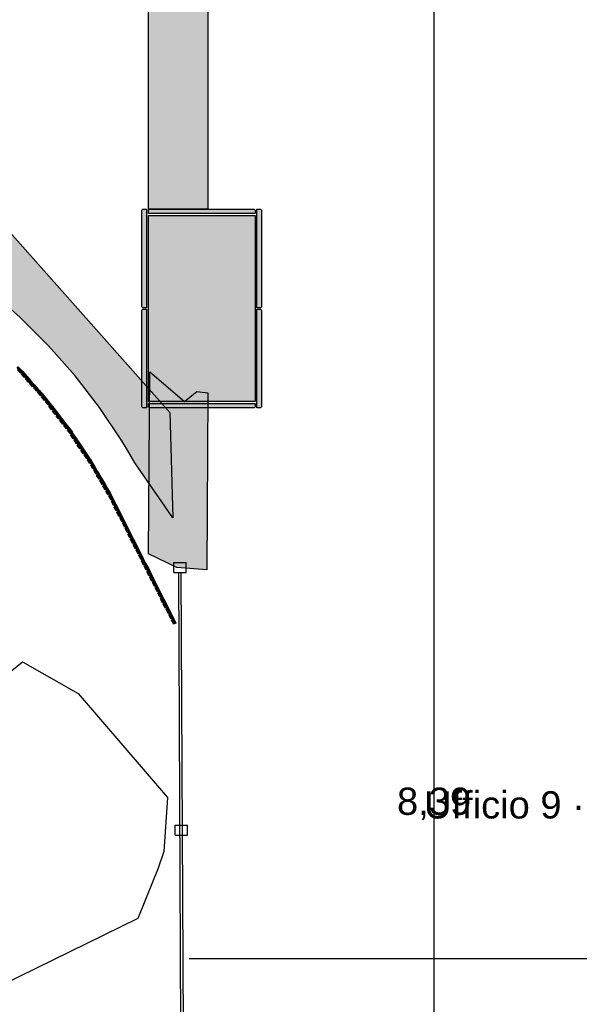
# Model space of a CAD drawing. Header units: millimetres. Extents: x -18533 to 137888, y -83624 to 7711.
# Tile 21 of 38: x 33376 to 35634, y -1187 to 2785. Entities that reach past the tile are written whole.
import ezdxf
from ezdxf.enums import TextEntityAlignment as Align

# ---------------------------------------------------------------- set-up
doc = ezdxf.new("R2010")
doc.units = ezdxf.units.MM
for name, color, linetype in [('A-ARREDI', 9, 'Continuous'), ('A-MISURE', 40, 'Continuous'), ('A-MURI-ESISTENTI', 7, 'Continuous'), ('A-MURI-NUOVI', 40, 'Continuous'), ('A-PARETI-VETRATE', 5, 'Continuous'), ('A-PILASTRI', 8, 'Continuous'), ('A-TESTI', 7, 'Continuous')]:
    doc.layers.add(name, color=color, linetype=linetype)
doc.styles.add('VISIO', font='arial.ttf')

msp = doc.modelspace()

# ---------------------------------------------------------------- hatches: boundary and pattern name
at = {"layer": 'A-MURI-ESISTENTI'}
msp.add_hatch(color=7, dxfattribs=at).paths.add_polyline_path([(34010, 575), (33895, 630), (33900, 1365), (34040, 1245), (34090, 1285), (34135, 1280), (34130, 565), (34010, 575)])
at = {"layer": 'A-MURI-NUOVI'}
for points in [[(34134, 3918), (34134, 2021), (33895, 2021), (33895, 3918), (34134, 3918)], [(33994, 776), (33961.6, 822.5), (33840, 997), (33810, 1048), (33788, 1086), (33697, 1220), (33599, 1348), (33492, 1469), (33378, 1584), (33257, 1691), (33130, 1791), (33000, 1880), (32997, 1882), (32858, 1965), (32714, 2038), (32568, 2102), (32910, 2406), (33981, 1200), (33994, 776)], [(33369, 1375), (33365, 1379), (33370, 1384), (33385, 1369), (33386.9, 1366.9), (33384, 1364), (33381, 1362), (33381.5, 1361.5), (33379, 1359), (33366, 1372), (33369, 1375)], [(33381.5, 1361.5), (33381, 1362), (33384, 1364), (33381.5, 1361.5)], [(33384, 1364), (33387, 1366), (33403, 1348), (33394, 1341), (33382, 1355), (33386, 1357), (33381.5, 1361.5), (33384, 1364)], [(33403, 1348), (33387, 1366), (33384, 1364), (33386.9, 1366.9), (33415, 1334.5), (33403, 1348)], [(33386.9, 1366.9), (33385, 1369), (33387, 1367), (33386.9, 1366.9)], [(33414, 1325), (33411, 1322), (33398, 1336), (33402, 1339), (33398, 1344), (33403, 1348), (33415, 1334.5), (33419, 1330), (33414, 1325)], [(33418, 1321), (33414, 1325), (33419, 1330), (33434.8, 1311.8), (33430, 1307), (33427, 1304), (33415, 1318), (33418, 1321)], [(33419, 1330), (33415, 1334.5), (33419, 1330), (33419, 1330)], [(33419, 1330), (33435, 1312), (33434.8, 1311.8), (33419, 1330), (33419, 1330)], [(33434.8, 1311.8), (33448.3, 1296.2), (33451, 1293), (33443, 1286), (33431, 1300), (33434, 1302), (33430, 1307), (33434.8, 1311.8)], [(33435, 1312), (33448.3, 1296.2), (33434.8, 1311.8), (33435, 1312)], [(33450, 1284), (33446, 1288), (33451, 1293), (33455, 1288.5), (33466.9, 1274.9), (33459, 1268), (33447, 1281), (33450, 1284)], [(33448.3, 1296.2), (33455, 1288.5), (33451, 1293), (33448.3, 1296.2)], [(33466.9, 1274.9), (33455, 1288.5), (33467, 1275), (33466.9, 1274.9)], [(33466, 1266), (33462, 1270), (33466.9, 1274.9), (33475, 1265.5), (33483, 1256), (33478, 1252), (33478.2, 1251.8), (33475, 1249), (33463, 1263), (33466, 1266)], [(33467, 1275), (33475, 1265.5), (33466.9, 1274.9), (33467, 1275)], [(33467, 1275), (33466.9, 1274.9), (33466.9, 1274.9), (33467, 1275)], [(33475, 1265.5), (33485, 1254), (33486.5, 1252), (33483, 1256), (33475, 1265.5)], [(33478.2, 1251.8), (33478, 1252), (33483, 1256), (33478.2, 1251.8)], [(33483, 1256), (33486.5, 1252), (33498, 1237.2), (33496.3, 1235.7), (33493, 1233), (33493.1, 1232.8), (33491, 1231), (33479, 1245), (33482, 1247), (33478.2, 1251.8), (33483, 1256)], [(33498, 1237.2), (33486.5, 1252), (33499, 1238), (33498, 1237.2)], [(33496.3, 1235.7), (33498, 1237), (33507.5, 1224.9), (33512.9, 1218), (33504, 1211), (33493, 1226), (33496, 1228), (33493.1, 1232.8), (33496.3, 1235.7)], [(33493.1, 1232.8), (33493, 1233), (33496.3, 1235.7), (33493.1, 1232.8)], [(33498, 1237.2), (33507.5, 1224.9), (33498, 1237), (33496.3, 1235.7), (33498, 1237.2)], [(33512.9, 1218), (33507.5, 1224.9), (33513, 1218), (33512.9, 1218)], [(33511, 1209), (33508, 1214), (33512.9, 1218), (33527.8, 1198.8), (33519, 1192), (33508, 1206), (33511, 1209)], [(33513, 1218), (33528, 1199), (33527.8, 1198.8), (33512.9, 1218), (33513, 1218)], [(33512.9, 1218), (33512.9, 1218), (33513, 1218), (33512.9, 1218)], [(33537, 1175), (33534, 1173), (33523, 1187), (33526, 1190), (33522, 1194), (33527.8, 1198.8), (33539.2, 1184), (33543, 1179), (33537, 1175)], [(33528, 1199), (33539.2, 1184), (33527.8, 1198.8), (33528, 1199)], [(33528, 1199), (33527.8, 1198.8), (33527.8, 1198.8), (33528, 1199)], [(33541, 1170), (33537, 1175), (33543, 1179), (33549.8, 1170.4), (33557.9, 1159.9), (33552, 1156), (33552.3, 1155.6), (33549, 1153), (33538, 1168), (33541, 1170)], [(33543, 1179), (33539.2, 1184), (33549.8, 1170.4), (33543, 1179)], [(33558, 1160), (33557.9, 1159.9), (33549.8, 1170.4), (33558, 1160)], [(33552.3, 1155.6), (33552, 1156), (33557.9, 1159.9), (33557.9, 1159.9), (33552.3, 1155.6)], [(33557.9, 1159.9), (33572.7, 1140.8), (33564, 1134), (33553, 1148), (33556, 1151), (33552.3, 1155.6), (33557.9, 1159.9)], [(33558, 1160), (33573, 1141), (33572.7, 1140.8), (33557.9, 1159.9), (33558, 1160)], [(33557.9, 1159.9), (33557.9, 1159.9), (33558, 1160), (33557.9, 1159.9)], [(33581, 1117), (33581.3, 1116.5), (33579, 1115), (33568, 1129), (33571, 1132), (33567, 1136), (33572.7, 1140.8), (33578, 1134), (33586.8, 1120.9), (33581, 1117)], [(33586.8, 1120.9), (33578, 1134), (33572.7, 1140.8), (33573, 1141), (33588, 1121), (33587.3, 1120.5), (33587, 1121), (33586.8, 1120.9)], [(33573, 1141), (33572.7, 1140.8), (33572.7, 1140.8), (33573, 1141)], [(33586.8, 1120.9), (33587.2, 1120.4), (33581.3, 1116.5), (33581, 1117), (33586.8, 1120.9)], [(33594, 1097), (33594.3, 1096.6), (33591, 1094), (33581, 1110), (33584, 1112), (33581.3, 1116.5), (33587.2, 1120.4), (33593.1, 1111.6), (33600, 1101), (33594, 1097)], [(33587, 1121), (33587.3, 1120.5), (33587.2, 1120.4), (33586.8, 1120.9), (33587, 1121)], [(33593.1, 1111.6), (33587.2, 1120.4), (33587.3, 1120.5), (33593.1, 1111.6)], [(33600, 1101), (33593.1, 1111.6), (33625.8, 1063.1), (33614, 1080), (33600, 1101)], [(33600, 1101), (33594.3, 1096.6), (33594, 1097), (33600, 1101)], [(33598, 1092), (33594.3, 1096.6), (33600, 1101), (33614, 1080), (33608, 1077), (33608.5, 1076.3), (33605, 1074), (33595, 1090), (33598, 1092)], [(33614, 1080), (33625.8, 1063.1), (33627.9, 1060), (33618, 1054), (33608, 1069), (33612, 1072), (33608.5, 1076.3), (33614, 1080)], [(33608.5, 1076.3), (33608, 1077), (33614, 1080), (33608.5, 1076.3)], [(33625, 1051), (33622, 1056), (33627.9, 1060), (33630.1, 1056.8), (33641, 1040), (33635, 1036), (33632, 1034), (33622, 1049), (33625, 1051)], [(33627.9, 1060), (33625.8, 1063.1), (33628, 1060), (33627.9, 1060)], [(33628, 1060), (33630.1, 1056.8), (33627.9, 1060), (33628, 1060)], [(33627.9, 1060), (33627.9, 1060), (33628, 1060), (33627.9, 1060)], [(33630.1, 1056.8), (33652.4, 1023.8), (33641, 1040), (33630.1, 1056.8)], [(33641, 1040), (33652.4, 1023.8), (33654.9, 1020), (33649, 1016), (33646, 1014), (33636, 1029), (33639, 1031), (33635, 1036), (33641, 1040)], [(33652, 1011), (33649, 1016), (33654.9, 1020), (33657.5, 1016.1), (33664.8, 1005), (33667.8, 999.8), (33662, 996), (33659, 994), (33649, 1009), (33652, 1011)], [(33654.9, 1020), (33652.4, 1023.8), (33655, 1020), (33654.9, 1020)], [(33655, 1020), (33657.5, 1016.1), (33654.9, 1020), (33655, 1020)], [(33657.5, 1016.1), (33663, 1008), (33664.8, 1005), (33657.5, 1016.1)], [(33662, 996), (33667.8, 999.8), (33688.7, 964), (33680, 978), (33668, 999), (33662, 996)], [(33665, 991), (33662, 996), (33668, 999), (33680, 978), (33674, 975), (33674.2, 974.8), (33671, 973), (33662, 988), (33665, 991)], [(33667.8, 999.8), (33664.8, 1005), (33668, 1000), (33667.8, 999.8)], [(33680, 978), (33688.7, 964), (33692.8, 956.9), (33687, 954), (33683, 952), (33674, 968), (33677, 970), (33674.2, 974.8), (33680, 978)], [(33674.2, 974.8), (33674, 975), (33680, 978), (33674.2, 974.8)], [(33699, 933), (33699.2, 932.8), (33696, 931), (33686, 946), (33690, 948), (33687, 954), (33692.8, 956.9), (33705, 936), (33699, 933)], [(33692.8, 956.9), (33688.7, 964), (33693, 957), (33692.8, 956.9)], [(33693, 957), (33705, 936), (33692.8, 956.9), (33693, 957)], [(33702, 928), (33699.2, 932.8), (33705, 936), (33717, 915), (33711, 912), (33711.1, 911.7), (33708, 910), (33699, 926), (33702, 928)], [(33705, 936), (33699.2, 932.8), (33699, 933), (33705, 936)], [(33705, 936), (33721.3, 908), (33717, 915), (33705, 936)], [(33717, 915), (33721.3, 908), (33729.6, 893.8), (33724, 891), (33720, 889), (33711, 904), (33714, 906), (33711.1, 911.7), (33717, 915)], [(33711.1, 911.7), (33711, 912), (33717, 915), (33711.1, 911.7)], [(33729.6, 893.8), (33721.3, 908), (33730, 894), (33729.6, 893.8)], [(33729.6, 893.8), (33740, 876), (33741.6, 872.8), (33736, 870), (33736.1, 869.7), (33733, 868), (33723, 883), (33727, 886), (33724, 891), (33729.6, 893.8)], [(33730, 894), (33742, 873), (33741.6, 872.8), (33740, 876), (33729.6, 893.8), (33730, 894)], [(33747, 848), (33743, 846), (33735, 863), (33738, 865), (33736.1, 869.7), (33741.6, 872.8), (33752.7, 850.9), (33747, 848)], [(33736.1, 869.7), (33736, 870), (33741.6, 872.8), (33741.6, 872.8), (33736.1, 869.7)], [(33752.7, 850.9), (33741.6, 872.8), (33742, 873), (33753, 851), (33752.7, 850.9)], [(33741.6, 872.8), (33741.6, 872.8), (33742, 873), (33741.6, 872.8)], [(33750, 843), (33747, 848), (33752.7, 850.9), (33763.4, 829.7), (33754, 825), (33746, 841), (33750, 843)], [(33753, 851), (33764, 830), (33763.4, 829.7), (33752.7, 850.9), (33753, 851)], [(33760, 821), (33758, 826), (33763.5, 829.7), (33774.6, 807.8), (33769, 805), (33765, 803), (33757, 819), (33760, 821)], [(33763.5, 829.7), (33763.4, 829.7), (33764, 830), (33763.5, 829.7)], [(33764, 830), (33775, 808), (33774.6, 807.8), (33763.5, 829.7), (33764, 830)], [(33774.6, 807.8), (33785.7, 785.8), (33780, 783), (33776, 781), (33768, 798), (33772, 799), (33769, 805), (33774.6, 807.8)], [(33775, 808), (33786, 786), (33785.7, 785.8), (33774.6, 807.8), (33775, 808)], [(33785.7, 785.8), (33796.8, 763.9), (33791, 761), (33787, 759), (33779, 776), (33782, 778), (33780, 783), (33785.7, 785.8)], [(33786, 786), (33797, 764), (33796.8, 763.9), (33785.7, 785.8), (33786, 786)], [(33796.8, 763.9), (33807.5, 742.8), (33802, 740), (33798, 738), (33790, 754), (33794, 756), (33791, 761), (33796.8, 763.9)], [(33797, 764), (33808, 743), (33807.5, 742.8), (33796.8, 763.9), (33797, 764)], [(33813, 718), (33809, 716), (33801, 732), (33804, 734), (33802, 740), (33807.5, 742.8), (33818.6, 720.8), (33813, 718)], [(33818.6, 720.8), (33807.5, 742.8), (33808, 743), (33819, 721), (33818.6, 720.8)], [(33816, 712), (33813, 718), (33818.6, 720.8), (33829.7, 698.9), (33824, 696), (33820, 694), (33812, 710), (33816, 712)], [(33819, 721), (33830, 699), (33829.7, 698.9), (33818.6, 720.8), (33819, 721)], [(33829.7, 698.9), (33840.9, 676.9), (33835, 674), (33831, 672), (33823, 689), (33826, 690), (33824, 696), (33829.7, 698.9)], [(33830, 699), (33841, 677), (33840.9, 676.9), (33829.7, 698.9), (33830, 699)], [(33838, 669), (33835, 674), (33840.9, 676.9), (33851.6, 655.8), (33842, 651), (33834, 667), (33838, 669)], [(33841, 677), (33852, 656), (33851.6, 655.8), (33840.9, 676.9), (33841, 677)], [(33857, 631), (33853, 629), (33845, 645), (33848, 647), (33846, 652), (33851.6, 655.7), (33862.7, 633.8), (33857, 631)], [(33862.7, 633.8), (33851.6, 655.7), (33852, 656), (33863, 634), (33862.7, 633.8)], [(33852, 656), (33851.6, 655.7), (33851.6, 655.8), (33852, 656)], [(33868, 609), (33864, 607), (33856, 624), (33860, 625), (33857, 631), (33862.7, 633.8), (33873.8, 611.9), (33868, 609)], [(33873.8, 611.9), (33862.7, 633.8), (33863, 634), (33874, 612), (33873.8, 611.9)], [(33879, 587), (33875, 585), (33867, 602), (33870, 604), (33868, 609), (33873.8, 611.9), (33884.9, 590), (33879, 587)], [(33884.9, 590), (33873.8, 611.9), (33874, 612), (33885, 590), (33884.9, 590)], [(33882, 582), (33879, 587), (33884.9, 590), (33895.6, 568.8), (33890, 566), (33886, 564), (33878, 580), (33882, 582)], [(33885, 590), (33896, 569), (33895.6, 568.8), (33884.9, 590), (33885, 590)], [(33895.6, 568.8), (33906.8, 546.9), (33901, 544), (33897, 542), (33889, 558), (33893, 560), (33890, 566), (33895.6, 568.8)], [(33896, 569), (33907, 547), (33906.8, 546.9), (33895.6, 568.8), (33896, 569)], [(33906.8, 546.9), (33917.9, 524.9), (33912, 522), (33908, 520), (33900, 536), (33904, 538), (33901, 544), (33906.8, 546.9)], [(33907, 547), (33918, 525), (33917.9, 524.9), (33906.8, 546.9), (33907, 547)], [(33923, 500), (33919, 498), (33911, 515), (33915, 516), (33912, 522), (33917.9, 524.9), (33929, 503), (33923, 500)], [(33929, 503), (33917.9, 524.9), (33918, 525), (33929, 503), (33929, 503)], [(33926, 495), (33923, 500), (33929, 503), (33939.7, 481.9), (33930, 477), (33922, 493), (33926, 495)], [(33929, 503), (33940, 482), (33939.7, 481.9), (33929, 503), (33929, 503)], [(33937, 473), (33934, 478), (33939.7, 481.8), (33950.8, 459.9), (33945, 457), (33941, 455), (33933, 471), (33937, 473)], [(33940, 482), (33951, 460), (33950.8, 459.9), (33939.7, 481.8), (33940, 482)], [(33939.7, 481.8), (33939.7, 481.9), (33940, 482), (33939.7, 481.8)], [(33950.8, 459.9), (33961.9, 438), (33956, 435), (33952, 433), (33944, 450), (33948, 451), (33945, 457), (33950.8, 459.9)], [(33951, 460), (33962, 438), (33961.9, 438), (33950.8, 459.9), (33951, 460)], [(33967, 413), (33963, 411), (33955, 428), (33959, 430), (33956, 435), (33961.9, 438), (33968, 426), (33973, 416), (33967, 413)], [(33962, 438), (33968, 426), (33961.9, 438), (33962, 438)], [(33970, 408), (33967, 413), (33973, 416), (33975, 412.1), (33983.8, 394.9), (33978, 392), (33974, 390), (33966, 406), (33970, 408)], [(33973, 416), (33968, 426), (33975, 412.1), (33973, 416)], [(33983.8, 394.9), (33975, 412.1), (33984, 395), (33983.8, 394.9)], [(33983.8, 394.9), (33994.9, 372.9), (33989, 370), (33985, 368), (33977, 384), (33981, 386), (33978, 392), (33983.8, 394.9)], [(33984, 395), (33995, 373), (33994.9, 372.9), (33983.8, 394.9), (33984, 395)], [(33992, 364), (33989, 370), (33994.9, 372.9), (34006, 351), (33996, 346), (33988, 362), (33992, 364)], [(33995, 373), (34006, 351), (33994.9, 372.9), (33995, 373)]]:
    msp.add_hatch(color=40, dxfattribs=at).paths.add_polyline_path(points)
at = {"layer": 'A-PILASTRI'}
for points in [[(33887, 1623), (33873, 1623), (33869, 1627), (33869, 2017), (33873, 2021), (33887, 2021), (33887, 1623)], [(33895, 2003), (33895, 2017), (33899, 2021), (34321, 2021), (34325, 2017), (34325, 2003), (33895, 2003)], [(34325, 1245), (33895, 1245), (33895, 1995), (34325, 1995), (34325, 1245)], [(34333, 2021), (34347, 2021), (34351, 2017), (34351, 1627), (34347, 1623), (34333, 1623), (34333, 2021)], [(33887, 1219), (33873, 1219), (33869, 1223), (33869, 1613), (33873, 1617), (33887, 1617), (33887, 1219)], [(34333, 1617), (34347, 1617), (34351, 1613), (34351, 1223), (34347, 1219), (34333, 1219), (34333, 1617)], [(34325, 1237), (34325, 1223), (34321, 1219), (33899, 1219), (33895, 1223), (33895, 1237), (34325, 1237)]]:
    msp.add_hatch(color=8, dxfattribs=at).paths.add_polyline_path(points)

# ---------------------------------------------------------------- linework, layer by layer
at = {"layer": 'A-ARREDI'}
msp.add_lwpolyline([(33101.6, -1020.6), (32726.6, -660.6), (32741.6, -443.1), (32749.1, -368.1), (32831.6, -255.6), (33386.6, 194.4), (33611.6, 66.9), (33971.6, -353.1), (33956.6, -570.6), (33934.1, -638.1), (33851.6, -840.6), (33304.1, -1110.6), (33101.6, -1020.6)], close=True, dxfattribs=at)
msp.add_lwpolyline([(33101.6, -1020.6), (32726.6, -660.6), (32741.6, -443.1), (32749.1, -368.1), (32831.6, -255.6), (33386.6, 194.4), (33611.6, 66.9), (33971.6, -353.1), (33956.6, -570.6), (33934.1, -638.1), (33851.6, -840.6), (33304.1, -1110.6), (33101.6, -1020.6)], close=True, dxfattribs=at)
at = {"layer": 'A-MISURE'}
for p, q in [((35047.5, -4640.8), (35047.5, 3745)), ((34059.8, -1002.5), (37879, -1002.5))]:
    msp.add_line(p, q, dxfattribs=at)
at = {"layer": 'A-MURI-ESISTENTI'}
msp.add_lwpolyline([(34010, 575), (33895, 630), (33900, 1365), (34040, 1245), (34090, 1285), (34135, 1280), (34130, 565), (34010, 575)], close=True, dxfattribs=at)
at = {"layer": 'A-MURI-NUOVI'}
for points in [[(34134, 3918), (34134, 2021), (33895, 2021), (33895, 3918), (34134, 3918)], [(33994, 776), (33961.6, 822.5), (33840, 997), (33810, 1048), (33788, 1086), (33697, 1220), (33599, 1348), (33492, 1469), (33378, 1584), (33257, 1691), (33130, 1791), (33000, 1880), (32997, 1882), (32858, 1965), (32714, 2038), (32568, 2102), (32910, 2406), (33981, 1200), (33994, 776)], [(33369, 1375), (33365, 1379), (33370, 1384), (33385, 1369), (33386.9, 1366.9), (33384, 1364), (33381, 1362), (33381.5, 1361.5), (33379, 1359), (33366, 1372), (33369, 1375)], [(33381.5, 1361.5), (33381, 1362), (33384, 1364), (33381.5, 1361.5)], [(33384, 1364), (33387, 1366), (33403, 1348), (33394, 1341), (33382, 1355), (33386, 1357), (33381.5, 1361.5), (33384, 1364)], [(33403, 1348), (33387, 1366), (33384, 1364), (33386.9, 1366.9), (33415, 1334.5), (33403, 1348)], [(33386.9, 1366.9), (33385, 1369), (33387, 1367), (33386.9, 1366.9)], [(33414, 1325), (33411, 1322), (33398, 1336), (33402, 1339), (33398, 1344), (33403, 1348), (33415, 1334.5), (33419, 1330), (33414, 1325)], [(33418, 1321), (33414, 1325), (33419, 1330), (33434.8, 1311.8), (33430, 1307), (33427, 1304), (33415, 1318), (33418, 1321)], [(33419, 1330), (33415, 1334.5), (33419, 1330), (33419, 1330)], [(33419, 1330), (33435, 1312), (33434.8, 1311.8), (33419, 1330), (33419, 1330)], [(33434.8, 1311.8), (33448.3, 1296.2), (33451, 1293), (33443, 1286), (33431, 1300), (33434, 1302), (33430, 1307), (33434.8, 1311.8)], [(33435, 1312), (33448.3, 1296.2), (33434.8, 1311.8), (33435, 1312)], [(33450, 1284), (33446, 1288), (33451, 1293), (33455, 1288.5), (33466.9, 1274.9), (33459, 1268), (33447, 1281), (33450, 1284)], [(33448.3, 1296.2), (33455, 1288.5), (33451, 1293), (33448.3, 1296.2)], [(33466.9, 1274.9), (33455, 1288.5), (33467, 1275), (33466.9, 1274.9)], [(33466, 1266), (33462, 1270), (33466.9, 1274.9), (33475, 1265.5), (33483, 1256), (33478, 1252), (33478.2, 1251.8), (33475, 1249), (33463, 1263), (33466, 1266)], [(33467, 1275), (33475, 1265.5), (33466.9, 1274.9), (33467, 1275)], [(33467, 1275), (33466.9, 1274.9), (33466.9, 1274.9), (33467, 1275)], [(33475, 1265.5), (33485, 1254), (33486.5, 1252), (33483, 1256), (33475, 1265.5)], [(33478.2, 1251.8), (33478, 1252), (33483, 1256), (33478.2, 1251.8)], [(33483, 1256), (33486.5, 1252), (33498, 1237.2), (33496.3, 1235.7), (33493, 1233), (33493.1, 1232.8), (33491, 1231), (33479, 1245), (33482, 1247), (33478.2, 1251.8), (33483, 1256)], [(33498, 1237.2), (33486.5, 1252), (33499, 1238), (33498, 1237.2)], [(33496.3, 1235.7), (33498, 1237), (33507.5, 1224.9), (33512.9, 1218), (33504, 1211), (33493, 1226), (33496, 1228), (33493.1, 1232.8), (33496.3, 1235.7)], [(33493.1, 1232.8), (33493, 1233), (33496.3, 1235.7), (33493.1, 1232.8)], [(33498, 1237.2), (33507.5, 1224.9), (33498, 1237), (33496.3, 1235.7), (33498, 1237.2)], [(33512.9, 1218), (33507.5, 1224.9), (33513, 1218), (33512.9, 1218)], [(33511, 1209), (33508, 1214), (33512.9, 1218), (33527.8, 1198.8), (33519, 1192), (33508, 1206), (33511, 1209)], [(33513, 1218), (33528, 1199), (33527.8, 1198.8), (33512.9, 1218), (33513, 1218)], [(33512.9, 1218), (33512.9, 1218), (33513, 1218), (33512.9, 1218)], [(33537, 1175), (33534, 1173), (33523, 1187), (33526, 1190), (33522, 1194), (33527.8, 1198.8), (33539.2, 1184), (33543, 1179), (33537, 1175)], [(33528, 1199), (33539.2, 1184), (33527.8, 1198.8), (33528, 1199)], [(33528, 1199), (33527.8, 1198.8), (33527.8, 1198.8), (33528, 1199)], [(33541, 1170), (33537, 1175), (33543, 1179), (33549.8, 1170.4), (33557.9, 1159.9), (33552, 1156), (33552.3, 1155.6), (33549, 1153), (33538, 1168), (33541, 1170)], [(33543, 1179), (33539.2, 1184), (33549.8, 1170.4), (33543, 1179)], [(33558, 1160), (33557.9, 1159.9), (33549.8, 1170.4), (33558, 1160)], [(33552.3, 1155.6), (33552, 1156), (33557.9, 1159.9), (33557.9, 1159.9), (33552.3, 1155.6)], [(33557.9, 1159.9), (33572.7, 1140.8), (33564, 1134), (33553, 1148), (33556, 1151), (33552.3, 1155.6), (33557.9, 1159.9)], [(33558, 1160), (33573, 1141), (33572.7, 1140.8), (33557.9, 1159.9), (33558, 1160)], [(33557.9, 1159.9), (33557.9, 1159.9), (33558, 1160), (33557.9, 1159.9)], [(33581, 1117), (33581.3, 1116.5), (33579, 1115), (33568, 1129), (33571, 1132), (33567, 1136), (33572.7, 1140.8), (33578, 1134), (33586.8, 1120.9), (33581, 1117)], [(33586.8, 1120.9), (33578, 1134), (33572.7, 1140.8), (33573, 1141), (33588, 1121), (33587.3, 1120.5), (33587, 1121), (33586.8, 1120.9)], [(33573, 1141), (33572.7, 1140.8), (33572.7, 1140.8), (33573, 1141)], [(33586.8, 1120.9), (33587.2, 1120.4), (33581.3, 1116.5), (33581, 1117), (33586.8, 1120.9)], [(33594, 1097), (33594.3, 1096.6), (33591, 1094), (33581, 1110), (33584, 1112), (33581.3, 1116.5), (33587.2, 1120.4), (33593.1, 1111.6), (33600, 1101), (33594, 1097)], [(33587, 1121), (33587.3, 1120.5), (33587.2, 1120.4), (33586.8, 1120.9), (33587, 1121)], [(33593.1, 1111.6), (33587.2, 1120.4), (33587.3, 1120.5), (33593.1, 1111.6)], [(33600, 1101), (33593.1, 1111.6), (33625.8, 1063.1), (33614, 1080), (33600, 1101)], [(33600, 1101), (33594.3, 1096.6), (33594, 1097), (33600, 1101)], [(33598, 1092), (33594.3, 1096.6), (33600, 1101), (33614, 1080), (33608, 1077), (33608.5, 1076.3), (33605, 1074), (33595, 1090), (33598, 1092)], [(33614, 1080), (33625.8, 1063.1), (33627.9, 1060), (33618, 1054), (33608, 1069), (33612, 1072), (33608.5, 1076.3), (33614, 1080)], [(33608.5, 1076.3), (33608, 1077), (33614, 1080), (33608.5, 1076.3)], [(33625, 1051), (33622, 1056), (33627.9, 1060), (33630.1, 1056.8), (33641, 1040), (33635, 1036), (33632, 1034), (33622, 1049), (33625, 1051)], [(33627.9, 1060), (33625.8, 1063.1), (33628, 1060), (33627.9, 1060)], [(33628, 1060), (33630.1, 1056.8), (33627.9, 1060), (33628, 1060)], [(33627.9, 1060), (33627.9, 1060), (33628, 1060), (33627.9, 1060)], [(33630.1, 1056.8), (33652.4, 1023.8), (33641, 1040), (33630.1, 1056.8)], [(33641, 1040), (33652.4, 1023.8), (33654.9, 1020), (33649, 1016), (33646, 1014), (33636, 1029), (33639, 1031), (33635, 1036), (33641, 1040)], [(33652, 1011), (33649, 1016), (33654.9, 1020), (33657.5, 1016.1), (33664.8, 1005), (33667.8, 999.8), (33662, 996), (33659, 994), (33649, 1009), (33652, 1011)], [(33654.9, 1020), (33652.4, 1023.8), (33655, 1020), (33654.9, 1020)], [(33655, 1020), (33657.5, 1016.1), (33654.9, 1020), (33655, 1020)], [(33657.5, 1016.1), (33663, 1008), (33664.8, 1005), (33657.5, 1016.1)], [(33662, 996), (33667.8, 999.8), (33688.7, 964), (33680, 978), (33668, 999), (33662, 996)], [(33665, 991), (33662, 996), (33668, 999), (33680, 978), (33674, 975), (33674.2, 974.8), (33671, 973), (33662, 988), (33665, 991)], [(33667.8, 999.8), (33664.8, 1005), (33668, 1000), (33667.8, 999.8)], [(33680, 978), (33688.7, 964), (33692.8, 956.9), (33687, 954), (33683, 952), (33674, 968), (33677, 970), (33674.2, 974.8), (33680, 978)], [(33674.2, 974.8), (33674, 975), (33680, 978), (33674.2, 974.8)], [(33699, 933), (33699.2, 932.8), (33696, 931), (33686, 946), (33690, 948), (33687, 954), (33692.8, 956.9), (33705, 936), (33699, 933)], [(33692.8, 956.9), (33688.7, 964), (33693, 957), (33692.8, 956.9)], [(33693, 957), (33705, 936), (33692.8, 956.9), (33693, 957)], [(33702, 928), (33699.2, 932.8), (33705, 936), (33717, 915), (33711, 912), (33711.1, 911.7), (33708, 910), (33699, 926), (33702, 928)], [(33705, 936), (33699.2, 932.8), (33699, 933), (33705, 936)], [(33705, 936), (33721.3, 908), (33717, 915), (33705, 936)], [(33717, 915), (33721.3, 908), (33729.6, 893.8), (33724, 891), (33720, 889), (33711, 904), (33714, 906), (33711.1, 911.7), (33717, 915)], [(33711.1, 911.7), (33711, 912), (33717, 915), (33711.1, 911.7)], [(33729.6, 893.8), (33721.3, 908), (33730, 894), (33729.6, 893.8)], [(33729.6, 893.8), (33740, 876), (33741.6, 872.8), (33736, 870), (33736.1, 869.7), (33733, 868), (33723, 883), (33727, 886), (33724, 891), (33729.6, 893.8)], [(33730, 894), (33742, 873), (33741.6, 872.8), (33740, 876), (33729.6, 893.8), (33730, 894)], [(33747, 848), (33743, 846), (33735, 863), (33738, 865), (33736.1, 869.7), (33741.6, 872.8), (33752.7, 850.9), (33747, 848)], [(33736.1, 869.7), (33736, 870), (33741.6, 872.8), (33741.6, 872.8), (33736.1, 869.7)], [(33752.7, 850.9), (33741.6, 872.8), (33742, 873), (33753, 851), (33752.7, 850.9)], [(33741.6, 872.8), (33741.6, 872.8), (33742, 873), (33741.6, 872.8)], [(33750, 843), (33747, 848), (33752.7, 850.9), (33763.4, 829.7), (33754, 825), (33746, 841), (33750, 843)], [(33753, 851), (33764, 830), (33763.4, 829.7), (33752.7, 850.9), (33753, 851)], [(33760, 821), (33758, 826), (33763.5, 829.7), (33774.6, 807.8), (33769, 805), (33765, 803), (33757, 819), (33760, 821)], [(33763.5, 829.7), (33763.4, 829.7), (33764, 830), (33763.5, 829.7)], [(33764, 830), (33775, 808), (33774.6, 807.8), (33763.5, 829.7), (33764, 830)], [(33774.6, 807.8), (33785.7, 785.8), (33780, 783), (33776, 781), (33768, 798), (33772, 799), (33769, 805), (33774.6, 807.8)], [(33775, 808), (33786, 786), (33785.7, 785.8), (33774.6, 807.8), (33775, 808)], [(33785.7, 785.8), (33796.8, 763.9), (33791, 761), (33787, 759), (33779, 776), (33782, 778), (33780, 783), (33785.7, 785.8)], [(33786, 786), (33797, 764), (33796.8, 763.9), (33785.7, 785.8), (33786, 786)], [(33796.8, 763.9), (33807.5, 742.8), (33802, 740), (33798, 738), (33790, 754), (33794, 756), (33791, 761), (33796.8, 763.9)], [(33797, 764), (33808, 743), (33807.5, 742.8), (33796.8, 763.9), (33797, 764)], [(33813, 718), (33809, 716), (33801, 732), (33804, 734), (33802, 740), (33807.5, 742.8), (33818.6, 720.8), (33813, 718)], [(33818.6, 720.8), (33807.5, 742.8), (33808, 743), (33819, 721), (33818.6, 720.8)], [(33816, 712), (33813, 718), (33818.6, 720.8), (33829.7, 698.9), (33824, 696), (33820, 694), (33812, 710), (33816, 712)], [(33819, 721), (33830, 699), (33829.7, 698.9), (33818.6, 720.8), (33819, 721)], [(33829.7, 698.9), (33840.9, 676.9), (33835, 674), (33831, 672), (33823, 689), (33826, 690), (33824, 696), (33829.7, 698.9)], [(33830, 699), (33841, 677), (33840.9, 676.9), (33829.7, 698.9), (33830, 699)], [(33838, 669), (33835, 674), (33840.9, 676.9), (33851.6, 655.8), (33842, 651), (33834, 667), (33838, 669)], [(33841, 677), (33852, 656), (33851.6, 655.8), (33840.9, 676.9), (33841, 677)], [(33857, 631), (33853, 629), (33845, 645), (33848, 647), (33846, 652), (33851.6, 655.7), (33862.7, 633.8), (33857, 631)], [(33862.7, 633.8), (33851.6, 655.7), (33852, 656), (33863, 634), (33862.7, 633.8)], [(33852, 656), (33851.6, 655.7), (33851.6, 655.8), (33852, 656)], [(33868, 609), (33864, 607), (33856, 624), (33860, 625), (33857, 631), (33862.7, 633.8), (33873.8, 611.9), (33868, 609)], [(33873.8, 611.9), (33862.7, 633.8), (33863, 634), (33874, 612), (33873.8, 611.9)], [(33879, 587), (33875, 585), (33867, 602), (33870, 604), (33868, 609), (33873.8, 611.9), (33884.9, 590), (33879, 587)], [(33884.9, 590), (33873.8, 611.9), (33874, 612), (33885, 590), (33884.9, 590)], [(33882, 582), (33879, 587), (33884.9, 590), (33895.6, 568.8), (33890, 566), (33886, 564), (33878, 580), (33882, 582)], [(33885, 590), (33896, 569), (33895.6, 568.8), (33884.9, 590), (33885, 590)], [(33895.6, 568.8), (33906.8, 546.9), (33901, 544), (33897, 542), (33889, 558), (33893, 560), (33890, 566), (33895.6, 568.8)], [(33896, 569), (33907, 547), (33906.8, 546.9), (33895.6, 568.8), (33896, 569)], [(33906.8, 546.9), (33917.9, 524.9), (33912, 522), (33908, 520), (33900, 536), (33904, 538), (33901, 544), (33906.8, 546.9)], [(33907, 547), (33918, 525), (33917.9, 524.9), (33906.8, 546.9), (33907, 547)], [(33923, 500), (33919, 498), (33911, 515), (33915, 516), (33912, 522), (33917.9, 524.9), (33929, 503), (33923, 500)], [(33929, 503), (33917.9, 524.9), (33918, 525), (33929, 503), (33929, 503)], [(33926, 495), (33923, 500), (33929, 503), (33939.7, 481.9), (33930, 477), (33922, 493), (33926, 495)], [(33929, 503), (33940, 482), (33939.7, 481.9), (33929, 503), (33929, 503)], [(33937, 473), (33934, 478), (33939.7, 481.8), (33950.8, 459.9), (33945, 457), (33941, 455), (33933, 471), (33937, 473)], [(33940, 482), (33951, 460), (33950.8, 459.9), (33939.7, 481.8), (33940, 482)], [(33939.7, 481.8), (33939.7, 481.9), (33940, 482), (33939.7, 481.8)], [(33950.8, 459.9), (33961.9, 438), (33956, 435), (33952, 433), (33944, 450), (33948, 451), (33945, 457), (33950.8, 459.9)], [(33951, 460), (33962, 438), (33961.9, 438), (33950.8, 459.9), (33951, 460)], [(33967, 413), (33963, 411), (33955, 428), (33959, 430), (33956, 435), (33961.9, 438), (33968, 426), (33973, 416), (33967, 413)], [(33962, 438), (33968, 426), (33961.9, 438), (33962, 438)], [(33970, 408), (33967, 413), (33973, 416), (33975, 412.1), (33983.8, 394.9), (33978, 392), (33974, 390), (33966, 406), (33970, 408)], [(33973, 416), (33968, 426), (33975, 412.1), (33973, 416)], [(33983.8, 394.9), (33975, 412.1), (33984, 395), (33983.8, 394.9)], [(33983.8, 394.9), (33994.9, 372.9), (33989, 370), (33985, 368), (33977, 384), (33981, 386), (33978, 392), (33983.8, 394.9)], [(33984, 395), (33995, 373), (33994.9, 372.9), (33983.8, 394.9), (33984, 395)], [(33992, 364), (33989, 370), (33994.9, 372.9), (34006, 351), (33996, 346), (33988, 362), (33992, 364)], [(33995, 373), (34006, 351), (33994.9, 372.9), (33995, 373)]]:
    msp.add_lwpolyline(points, close=True, dxfattribs=at)
at = {"layer": 'A-PARETI-VETRATE'}
for p, q in [((33997.4, 595.1), (34047.4, 595.4)), ((33997.6, 555.1), (33997.4, 595.1)), ((34047.6, 555.4), (34047.4, 595.4)), ((33997.6, 555.1), (34047.6, 555.4)), ((34017.6, 555.2), (34027.6, 555.3)), ((34027.2, -1524.8), (34017.6, 555.2)), ((34037.2, -1524.7), (34027.6, 555.3)), ((34002.3, -464.9), (34052.3, -464.6)), ((34002.5, -504.9), (34002.3, -464.9)), ((34052.5, -504.6), (34052.3, -464.6)), ((34002.5, -504.9), (34052.5, -504.6))]:
    msp.add_line(p, q, dxfattribs=at)
at = {"layer": 'A-PILASTRI'}
for points in [[(33887, 1623), (33873, 1623), (33869, 1627), (33869, 2017), (33873, 2021), (33887, 2021), (33887, 1623)], [(33895, 2003), (33895, 2017), (33899, 2021), (34321, 2021), (34325, 2017), (34325, 2003), (33895, 2003)], [(34325, 1245), (33895, 1245), (33895, 1995), (34325, 1995), (34325, 1245)], [(34333, 2021), (34347, 2021), (34351, 2017), (34351, 1627), (34347, 1623), (34333, 1623), (34333, 2021)], [(33887, 1219), (33873, 1219), (33869, 1223), (33869, 1613), (33873, 1617), (33887, 1617), (33887, 1219)], [(34333, 1617), (34347, 1617), (34351, 1613), (34351, 1223), (34347, 1219), (34333, 1219), (34333, 1617)], [(34325, 1237), (34325, 1223), (34321, 1219), (33899, 1219), (33895, 1223), (33895, 1237), (34325, 1237)]]:
    msp.add_lwpolyline(points, close=True, dxfattribs=at)

# ---------------------------------------------------------------- texts
at = {"layer": 'A-MISURE', "style": 'VISIO'}
msp.add_text('8,39', height=110, dxfattribs=at).set_placement((35047.5, -367.9), align=Align.MIDDLE_CENTER)
at = {"layer": 'A-TESTI', "style": 'VISIO'}
msp.add_text('Ufficio 9 · 29,1 m² · pav. 0,00', height=110, dxfattribs=at).set_placement((35997.5, -382.5), align=Align.MIDDLE_CENTER)

doc.saveas('drawing.dxf')
